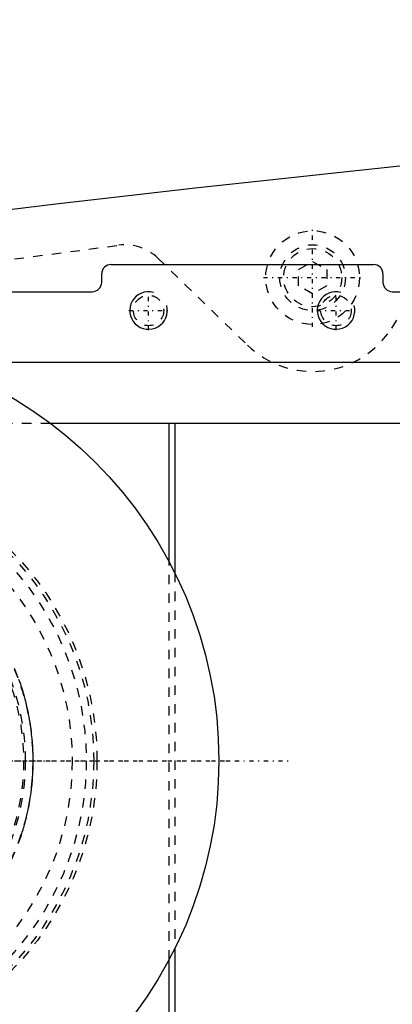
# Model space of a CAD drawing. Extents: x -906 to 181, y -120 to 120.
# Tile 3 of 10: x -826 to -786, y -26 to 79. Entities that reach past the tile are written whole.
import ezdxf

# ---------------------------------------------------------------- set-up
doc = ezdxf.new("R2010")
doc.units = 0
doc.linetypes.add('CENTER', pattern=[1.5, 0.45, -0.5, 0.05, -0.5])
doc.linetypes.add('DASHED', pattern=[2, 1, -1])
for name, color, linetype in [('AM_0', 7, 'CONTINUOUS'), ('AM_10', 7, 'CONTINUOUS'), ('AM_3', 7, 'DASHED'), ('AM_7', 7, 'CENTER')]:
    doc.layers.add(name, color=color, linetype=linetype)

msp = doc.modelspace()

# ---------------------------------------------------------------- linework, layer by layer
at = {"layer": 'AM_0', "color": 7, "linetype": 'CONTINUOUS'}
for p, q in [((-816.5, 52.9), (-788.5, 52.9)), ((-817.5, 51), (-817.5, 51.9)), ((-787.5, 51.9), (-787.5, 51)), ((-850, 50), (-818.5, 50)), ((-786.5, 50), (-680, 50)), ((-835.21, 42.5), (-717, 42.5)), ((-823, 36), (-751.33, 36)), ((-810.3, 21.18), (-810.3, 36)), ((-809.7, 36), (-809.7, 20.03)), ((-809.7, -20.03), (-809.7, -36)), ((-810.3, -36), (-810.3, -21.18))]:
    msp.add_line(p, q, dxfattribs=at)
msp.add_circle((-850, 0), 45, dxfattribs=at)
for centre, radius, start, end in [((-473.05, -2920.27), 3000, 91.26165, 97.35313), ((-816.5, 51.9), 1, 90, 180), ((-788.5, 51.9), 1, 0, 90), ((-818.5, 51), 1, 270, 0), ((-786.5, 51), 1, 180, 270)]:
    msp.add_arc(centre, radius, start, end, dxfattribs=at)
at = {"layer": 'AM_10', "color": 7, "linetype": 'CONTINUOUS'}
for centre in [(-812.5, 48), (-792.5, 48)]:
    msp.add_arc(centre, 2, 75, 15, dxfattribs=at)
at = {"layer": 'AM_3', "color": 6, "linetype": 'DASHED'}
for p, q in [((-786.56, 46.13), (-779.22, 57.68)), ((-856.53, 49.57), (-815.65, 54.96)), ((-811.52, 53.59), (-801.96, 44.32)), ((-796.5, 52.37), (-795, 53.23)), ((-795, 53.23), (-793.5, 52.37)), ((-796.5, 50.63), (-796.5, 52.37)), ((-793.5, 52.37), (-793.5, 50.63)), ((-795, 49.77), (-796.5, 50.63)), ((-793.5, 50.63), (-795, 49.77)), ((-850, 36), (-823, 36)), ((-810.3, -21.18), (-810.3, 21.18)), ((-809.7, 20.03), (-809.7, -20.03))]:
    msp.add_line(p, q, dxfattribs=at)
for points in [[(-824.81, 0, 0), (-824.81, 0.13, 0), (-824.81, 0.4, 0), (-824.82, 0.66, 0), (-824.82, 0.8, 0), (-824.83, 0.93, 0), (-824.84, 1.2, 0), (-824.85, 1.47, 0), (-824.87, 1.74, 0), (-824.89, 2.01, 0), (-824.91, 2.28, 0), (-824.92, 2.41, 0), (-824.94, 2.55, 0), (-824.97, 2.82, 0), (-825, 3.09, 0), (-825.03, 3.36, 0), (-825.07, 3.63, 0), (-825.11, 3.9, 0), (-825.13, 4.03, 0), (-825.15, 4.17, 0), (-825.2, 4.44, 0), (-825.25, 4.7, 0), (-825.27, 4.84, 0), (-825.3, 4.97, 0), (-825.35, 5.24, 0), (-825.41, 5.51, 0), (-825.44, 5.64, 0), (-825.47, 5.78, 0), (-825.53, 6.05, 0), (-825.6, 6.31, 0), (-825.67, 6.58, 0), (-825.74, 6.84, 0), (-825.82, 7.11, 0), (-825.86, 7.24, 0), (-825.89, 7.37, 0), (-825.98, 7.63, 0), (-826.06, 7.89, 0), (-826.14, 8.15, 0), (-826.23, 8.41, 0), (-826.32, 8.67, 0)], [(-826.32, -8.67, 0), (-826.23, -8.41, 0), (-826.14, -8.15, 0), (-826.06, -7.89, 0), (-825.98, -7.63, 0), (-825.89, -7.37, 0), (-825.86, -7.24, 0), (-825.82, -7.11, 0), (-825.74, -6.84, 0), (-825.67, -6.58, 0), (-825.6, -6.31, 0), (-825.53, -6.05, 0), (-825.47, -5.78, 0), (-825.44, -5.64, 0), (-825.41, -5.51, 0), (-825.35, -5.24, 0), (-825.3, -4.97, 0), (-825.27, -4.84, 0), (-825.25, -4.7, 0), (-825.2, -4.44, 0), (-825.15, -4.17, 0), (-825.13, -4.03, 0), (-825.11, -3.9, 0), (-825.07, -3.63, 0), (-825.03, -3.36, 0), (-825, -3.09, 0), (-824.97, -2.82, 0), (-824.94, -2.55, 0), (-824.92, -2.41, 0), (-824.91, -2.28, 0), (-824.89, -2.01, 0), (-824.87, -1.74, 0), (-824.85, -1.47, 0), (-824.84, -1.2, 0), (-824.83, -0.93, 0), (-824.82, -0.8, 0), (-824.82, -0.66, 0), (-824.81, -0.4, 0), (-824.81, -0.13, 0), (-824.81, 0, 0)]]:
    msp.add_polyline3d(points, dxfattribs=at)
for centre, radius in [((-795, 51.5), 5), ((-795, 51.5), 3.5), ((-795, 51.5), 3.1), ((-812.5, 48), 1.62), ((-792.5, 48), 1.62), ((-850, 0), 32), ((-850, 0), 31.65), ((-850, 0), 30.85), ((-850, 0), 29.35), ((-850, 0), 25.17), ((-850, 0), 25.15), ((-850, 0), 24.35), ((-850, 0), 24.17)]:
    msp.add_circle(centre, radius, dxfattribs=at)
for centre, radius, start, end in [((-815, 50), 5, 45.8804, 97.5053), ((-795, 51.5), 10, 225.8804, 327.5532)]:
    msp.add_arc(centre, radius, start, end, dxfattribs=at)
at = {"layer": 'AM_7', "color": 4, "linetype": 'CENTER'}
for p, q in [((-795, 46.25), (-795, 56.75)), ((-800.25, 51.5), (-789.75, 51.5)), ((-812.5, 45.9), (-812.5, 50.1)), ((-792.5, 45.9), (-792.5, 50.1)), ((-814.6, 48), (-810.4, 48)), ((-794.6, 48), (-790.4, 48)), ((-883.23, 0), (-816.77, 0)), ((-876.41, 0), (-823.59, 0)), ((-902.5, 0), (-797.5, 0)), ((-897.25, 0), (-802.75, 0))]:
    msp.add_line(p, q, dxfattribs=at)

doc.saveas('drawing.dxf')
